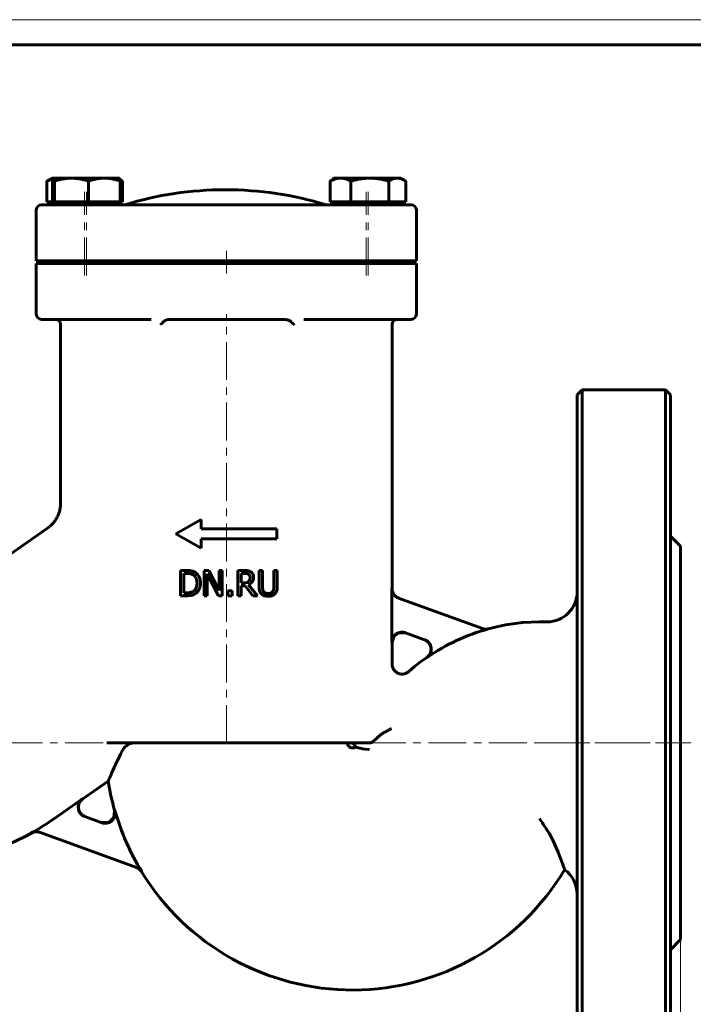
# Model space of a CAD drawing. Header units: millimetres. Extents: x 0 to 420, y 0 to 297.
# Tile 3 of 4: x 96 to 229, y 102 to 297. Entities that reach past the tile are written whole.
import ezdxf

# ---------------------------------------------------------------- set-up
doc = ezdxf.new("R2010")
doc.units = ezdxf.units.MM
for name, pattern in [('K5LT_AXLED', [12, 7.5, -1.5, 1.5, -1.5]), ('K5LT_BASIC', [0]), ('K5LT_THIN', [0])]:
    doc.linetypes.add(name, pattern=pattern)
doc.layers.add('Системный слой', color=7, linetype='Continuous')
doc.layers.add('Системный слой (1)', color=7, linetype='Continuous', true_color=0x6c6c6c)
doc.styles.add('KDIMTEXTSTYLE', font='GOST_AU.SHX', dxfattribs={"width": 0.96, "oblique": 15, "height": 5})
doc.styles.add('KTEXTSTYLE', font='GOST_AU.SHX', dxfattribs={"width": 0.56, "height": 5})
doc.dimstyles.new('KDIMSTYLE (1.00)', dxfattribs={"dimtxt": 5, "dimasz": 1, "dimexe": 2, "dimexo": 0, "dimgap": 1, "dimtad": 1, "dimtxsty": 'KDIMTEXTSTYLE', "dimsah": 1, "dimcen": 0, "dimdle": 1, "dimadec": 0, "dimazin": 0, "dimtfac": 0.667, "dimtmove": 0, "dimatfit": 3, "dimfxl": 1, "dimtvp": 1, "dimtolj": 1, "dimtzin": 0, "dimarcsym": 0})

# ---------------------------------------------------------------- blocks, each defined once
blk = doc.blocks.new('U17')
at = {"layer": 'Системный слой (1)', "color": 143, "linetype": 'K5LT_BASIC', "lineweight": 60, "true_color": 0x33acca}
for p, q in [((224.96, 222.58), (224.96, 153.58)), ((224.96, 153.58), (224.96, 84.58))]:
    blk.add_line(p, q, dxfattribs=at)
blk = doc.blocks.new('U19')
at = {"layer": 'Системный слой (1)', "color": 143, "linetype": 'K5LT_BASIC', "lineweight": 60, "true_color": 0x33acca}
for p, q in [((170.17, 174.72), (169.77, 173.53)), ((171.2, 175.44), (170.17, 174.72)), ((172.46, 175.4), (171.2, 175.44))]:
    blk.add_line(p, q, dxfattribs=at)
blk = doc.blocks.new('U20')
at = {"layer": 'Системный слой (1)', "color": 143, "linetype": 'K5LT_BASIC', "lineweight": 60, "true_color": 0x33acca}
for start, end in [(188.8833, 195.8449), (211.4139, 329.1397)]:
    blk.add_arc((161.91, 153.58), 49, start, end, dxfattribs=at)
blk = doc.blocks.new('U21')
at = {"layer": 'Системный слой (1)', "color": 143, "linetype": 'K5LT_BASIC', "lineweight": 60, "true_color": 0x33acca}
for p, q in [((192.23, 176.99), (188.81, 176.22)), ((195.64, 177.43), (192.23, 176.99)), ((198.99, 177.58), (195.64, 177.43)), ((176.64, 170.53), (175.42, 169.65)), ((174.24, 168.71), (173.09, 167.74)), ((175.42, 169.65), (174.24, 168.71))]:
    blk.add_line(p, q, dxfattribs=at)
blk = doc.blocks.new('U22')
at = {"layer": 'Системный слой (1)', "color": 143, "linetype": 'K5LT_BASIC', "lineweight": 60, "true_color": 0x33acca}
for p, q in [((206.46, 153.58), (206.46, 222.58)), ((206.46, 84.58), (206.46, 153.58))]:
    blk.add_line(p, q, dxfattribs=at)
blk = doc.blocks.new('U23')
at = {"layer": 'Системный слой (1)', "color": 143, "linetype": 'K5LT_BASIC', "lineweight": 60, "true_color": 0x33acca}
for p, q in [((113.6, 137.8), (114.64, 138.77)), ((114.64, 138.77), (114.77, 140.2)), ((112.16, 137.77), (113.6, 137.8))]:
    blk.add_line(p, q, dxfattribs=at)
blk = doc.blocks.new('U25')
at = {"layer": 'Системный слой (1)', "color": 143, "linetype": 'K5LT_BASIC', "lineweight": 60, "true_color": 0x33acca}
for p, q in [((161.52, 153.58), (161.96, 153.47)), ((161.96, 153.47), (162.32, 153.18)), ((162.32, 153.18), (162.5, 152.77))]:
    blk.add_line(p, q, dxfattribs=at)
blk = doc.blocks.new('U26')
at = {"layer": 'Системный слой (1)', "color": 143, "linetype": 'K5LT_BASIC', "lineweight": 60, "true_color": 0x33acca}
for p, q in [((169.77, 184.17), (169.77, 236.58)), ((169.77, 169.23), (169.77, 173.53))]:
    blk.add_line(p, q, dxfattribs=at)
blk = doc.blocks.new('U27')
at = {"layer": 'Системный слой (1)', "color": 143, "linetype": 'K5LT_BASIC', "lineweight": 60, "true_color": 0x33acca}
for q in [(164.31, 153.58), (165.35, 153.58)]:
    blk.add_line((164.31, 153.58), q, dxfattribs=at)
blk = doc.blocks.new('U28')
at = {"layer": 'Системный слой (1)', "color": 143, "linetype": 'K5LT_BASIC', "lineweight": 60, "true_color": 0x33acca}
for p, q in [((226.96, 153.58), (226.96, 192.58)), ((226.96, 114.58), (226.96, 153.58))]:
    blk.add_line(p, q, dxfattribs=at)
blk = doc.blocks.new('U30')
at = {"layer": 'Системный слой (1)', "color": 143, "linetype": 'K5LT_BASIC', "lineweight": 60, "true_color": 0x33acca}
for p, q in [((101.77, 265.21), (101.32, 265)), ((102.19, 265.37), (101.77, 265.21)), ((102.6, 265.49), (102.19, 265.37))]:
    blk.add_line(p, q, dxfattribs=at)
blk = doc.blocks.new('U31')
at = {"layer": 'Системный слой (1)', "color": 143, "linetype": 'K5LT_BASIC', "lineweight": 60, "true_color": 0x33acca}
for p, q in [((115.9, 265.23), (115.8, 265.28)), ((116, 265.18), (115.9, 265.23)), ((116.11, 265.12), (116, 265.18)), ((116.17, 265.08), (116.11, 265.12)), ((116.24, 265.04), (116.17, 265.08)), ((116.31, 265), (116.24, 265.04))]:
    blk.add_line(p, q, dxfattribs=at)
blk = doc.blocks.new('U32')
at = {"layer": 'Системный слой (1)', "color": 143, "linetype": 'K5LT_BASIC', "lineweight": 60, "true_color": 0x33acca}
for p, q in [((171.28, 265.53), (170.8, 265.58)), ((171.77, 265.38), (171.28, 265.53)), ((172.29, 265.12), (171.77, 265.38)), ((172.36, 265.08), (172.29, 265.12)), ((172.43, 265.04), (172.36, 265.08)), ((172.5, 265), (172.43, 265.04))]:
    blk.add_line(p, q, dxfattribs=at)
blk = doc.blocks.new('U33')
at = {"layer": 'Системный слой (1)', "color": 143, "linetype": 'K5LT_BASIC', "lineweight": 60, "true_color": 0x33acca}
for p, q in [((102.66, 265.57), (102.6, 265.49)), ((102.67, 265.58), (102.66, 265.57)), ((102.66, 265.57), (102.66, 265.57)), ((102.68, 265.58), (102.67, 265.58)), ((102.54, 265.3), (102.47, 265)), ((102.6, 265.49), (102.54, 265.3))]:
    blk.add_line(p, q, dxfattribs=at)
blk = doc.blocks.new('U34')
at = {"layer": 'Системный слой (1)', "color": 143, "linetype": 'K5LT_BASIC', "lineweight": 60, "true_color": 0x33acca}
for p, q in [((158.2, 265.56), (158.16, 265.58)), ((158.23, 265.51), (158.2, 265.56)), ((158.26, 265.44), (158.23, 265.51))]:
    blk.add_line(p, q, dxfattribs=at)
blk = doc.blocks.new('U35')
at = {"layer": 'Системный слой (1)', "color": 143, "linetype": 'K5LT_BASIC', "lineweight": 60, "true_color": 0x33acca}
for p, q in [((158.15, 265.57), (158.11, 265.53)), ((158.16, 265.58), (158.15, 265.57)), ((158.15, 265.57), (158.15, 265.57)), ((158.16, 265.58), (158.16, 265.58)), ((158.07, 265.44), (158.03, 265.3)), ((158.11, 265.53), (158.07, 265.44))]:
    blk.add_line(p, q, dxfattribs=at)
blk = doc.blocks.new('D4')
at = {"layer": 'Системный слой (1)'}
for points in [[(51.46, 66.16), (51.96, 66.82), (46.96, 66.16), (51.96, 65.5)], [(226.96, 66.16), (221.96, 66.82), (222.46, 66.16), (221.96, 65.5)]]:
    blk.add_hatch(color=7, dxfattribs=at).paths.add_polyline_path(points)
at = {"layer": 'Системный слой (1)', "color": 7, "linetype": 'K5LT_THIN', "lineweight": 18, "true_color": 0xffffff}
for p, q in [((46.96, 114.58), (46.96, 64.16)), ((226.96, 114.58), (226.96, 64.16)), ((46.96, 66.16), (51.96, 66.82)), ((51.96, 66.82), (51.46, 66.16)), ((222.46, 66.16), (221.96, 66.82)), ((221.96, 66.82), (226.96, 66.16)), ((51.96, 65.5), (46.96, 66.16)), ((46.96, 66.16), (226.96, 66.16)), ((51.46, 66.16), (51.96, 65.5)), ((226.96, 66.16), (221.96, 65.5)), ((221.96, 65.5), (222.46, 66.16))]:
    blk.add_line(p, q, dxfattribs=at)
blk.add_wipeout([(131.82, 67.16), (131.82, 74.54), (141.69, 74.54), (141.69, 67.16)]).dxf.layer = 'Системный слой (1)'
at = {"layer": 'Системный слой (1)', "color": 7, "insert": (131.82, 73.75), "char_height": 5, "attachment_point": 1, "style": 'KTEXTSTYLE'}
blk.add_mtext('\\H5.0;\\W1.000;\\Q15;\\Q15;\\W0.960;180', dxfattribs=at)
blk = doc.blocks.new('KDIMARROW_01')
at = {"layer": 'Системный слой'}
blk.add_hatch(color=0, dxfattribs=at).paths.add_polyline_path([(-5, -0.66), (0, 0), (-5, 0.66), (-4.5, 0)])
at = {"layer": 'Системный слой', "color": 0, "linetype": 'K5LT_THIN', "lineweight": 18}
for p, q in [((-4.5, 0), (-5, 0.66)), ((-5, 0.66), (0, 0)), ((0, 0), (-5, -0.66)), ((-5, -0.66), (-4.5, 0))]:
    blk.add_line(p, q, dxfattribs=at)
at = {"layer": 'Системный слой (1)', "color": 0, "linetype": 'K5LT_THIN', "lineweight": 18}
blk.add_line((321.52, 153.58), (320.52, 153.58), dxfattribs=at)
blk = doc.blocks.new('U36')
at = {"color": 7, "linetype": 'K5LT_THIN', "lineweight": 18, "true_color": 0xffffff}
blk.add_line((0, 297), (420, 297), dxfattribs=at)
at = {"color": 143, "linetype": 'K5LT_BASIC', "lineweight": 60, "true_color": 0x33acca}
blk.add_line((20, 292), (415, 292), dxfattribs=at)

msp = doc.modelspace()

# ---------------------------------------------------------------- linework, layer by layer
at = {"layer": 'Системный слой (1)', "color": 143, "linetype": 'K5LT_BASIC', "lineweight": 60, "true_color": 0x33acca}
for p, q in [((102.319, 265.576), (101.531, 265.121)), ((102.319, 265.576), (102.666, 265.576)), ((102.666, 265.576), (102.653, 265.569)), ((102.666, 265.576), (102.675, 265.576)), ((102.675, 265.576), (106.226, 265.576)), ((106.226, 265.576), (112.717, 265.576)), ((112.717, 265.576), (115.666, 265.576)), ((115.666, 265.576), (115.679, 265.569)), ((158.502, 265.576), (157.714, 265.121)), ((158.155, 265.576), (158.142, 265.569)), ((158.155, 265.576), (158.165, 265.576)), ((158.165, 265.576), (158.502, 265.576)), ((158.502, 265.576), (159.558, 265.576)), ((159.558, 265.576), (165.355, 265.576)), ((165.355, 265.576), (170.8, 265.576)), ((170.8, 265.576), (171.502, 265.576)), ((171.502, 265.576), (172.29, 265.121)), ((101.325, 260.876), (101.325, 264.996)), ((102.471, 260.876), (102.471, 264.996)), ((102.879, 260.876), (102.879, 264.996)), ((109.574, 260.876), (109.574, 264.996)), ((115.794, 265.302), (116.107, 265.121)), ((115.86, 260.876), (115.86, 264.996)), ((116.313, 260.876), (116.313, 264.996)), ((157.508, 260.876), (157.508, 264.996)), ((161.608, 260.876), (161.608, 264.996)), ((169.103, 260.876), (169.103, 264.996)), ((172.497, 260.876), (172.497, 264.996)), ((100.582, 260.276), (100.24, 260.276)), ((100.24, 260.276), (100.24, 260.276)), ((109.638, 260.276), (100.582, 260.276)), ((102.471, 260.876), (101.325, 260.876)), ((102.319, 260.876), (102.319, 260.276)), ((102.675, 260.876), (102.471, 260.876)), ((102.666, 260.876), (102.666, 260.276)), ((102.879, 260.876), (102.675, 260.876)), ((106.226, 260.876), (102.879, 260.876)), ((109.574, 260.876), (106.226, 260.876)), ((112.717, 260.876), (109.574, 260.876)), ((112.696, 260.276), (109.638, 260.276)), ((120.284, 260.276), (112.696, 260.276)), ((115.86, 260.876), (112.717, 260.876)), ((115.666, 260.876), (115.666, 260.276)), ((116.313, 260.876), (115.86, 260.876)), ((121.066, 260.276), (120.284, 260.276)), ((125.697, 260.276), (121.066, 260.276)), ((148.519, 260.276), (125.697, 260.276)), ((152.773, 260.276), (148.519, 260.276)), ((155.095, 260.276), (152.773, 260.276)), ((155.513, 260.276), (155.095, 260.276)), ((162.236, 260.276), (155.513, 260.276)), ((159.558, 260.876), (157.508, 260.876)), ((158.155, 260.876), (158.155, 260.276)), ((158.502, 260.876), (158.502, 260.276)), ((161.608, 260.876), (159.558, 260.876)), ((165.355, 260.876), (161.608, 260.876)), ((164.637, 260.276), (162.236, 260.276)), ((173.581, 260.276), (164.637, 260.276)), ((169.103, 260.876), (165.355, 260.876)), ((170.8, 260.876), (169.103, 260.876)), ((172.497, 260.876), (170.8, 260.876)), ((171.502, 260.876), (171.502, 260.276)), ((99.24, 249.176), (99.24, 259.276)), ((174.581, 249.176), (174.581, 259.276)), ((99.24, 249.176), (99.582, 249.176)), ((99.24, 249.176), (99.24, 249.176)), ((99.24, 248.676), (99.582, 248.676)), ((99.24, 238.576), (99.24, 248.676)), ((99.24, 248.676), (99.24, 248.676)), ((99.582, 249.176), (109.644, 249.176)), ((109.644, 248.676), (99.582, 248.676)), ((104.819, 249.176), (104.819, 249.043)), ((105.186, 248.676), (104.819, 249.043)), ((105.166, 249.043), (104.819, 249.043)), ((105.166, 249.176), (105.166, 249.043)), ((112.733, 249.043), (105.166, 249.043)), ((105.533, 248.676), (105.166, 249.043)), ((109.644, 249.176), (112.702, 249.176)), ((109.644, 248.676), (112.702, 248.676)), ((112.702, 249.176), (121.133, 249.176)), ((121.133, 248.676), (112.702, 248.676)), ((113.166, 249.043), (112.733, 249.043)), ((112.799, 248.676), (113.166, 249.043)), ((113.166, 249.176), (113.166, 249.043)), ((121.133, 249.176), (121.844, 249.176)), ((121.844, 248.676), (121.133, 248.676)), ((121.844, 249.176), (125.704, 249.176)), ((125.704, 248.676), (121.844, 248.676)), ((125.704, 249.176), (148.526, 249.176)), ((125.704, 248.676), (148.526, 248.676)), ((129.411, 248.676), (129.411, 249.176)), ((144.411, 248.676), (144.411, 249.176)), ((148.526, 249.176), (152.07, 249.176)), ((152.07, 248.676), (148.526, 248.676)), ((152.07, 249.176), (154.392, 249.176)), ((154.392, 248.676), (152.07, 248.676)), ((154.392, 249.176), (154.773, 249.176)), ((154.773, 248.676), (154.392, 248.676)), ((154.773, 249.176), (162.242, 249.176)), ((162.242, 248.676), (154.773, 248.676)), ((160.655, 249.176), (160.655, 249.043)), ((161.002, 249.043), (160.655, 249.043)), ((161.022, 248.676), (160.655, 249.043)), ((161.002, 249.176), (161.002, 249.043)), ((161.369, 248.676), (161.002, 249.043)), ((163.193, 249.043), (161.002, 249.043)), ((162.242, 249.176), (164.643, 249.176)), ((162.242, 248.676), (164.643, 248.676)), ((169.002, 249.043), (163.193, 249.043)), ((164.643, 249.176), (174.581, 249.176)), ((174.581, 248.676), (164.643, 248.676)), ((168.635, 248.676), (169.002, 249.043)), ((169.002, 249.176), (169.002, 249.043)), ((174.581, 238.576), (174.581, 248.676)), ((100.24, 237.576), (100.582, 237.576)), ((100.24, 237.576), (100.24, 237.576)), ((100.582, 237.576), (109.638, 237.576)), ((104.049, 201.113), (104.049, 236.576)), ((109.638, 237.576), (112.696, 237.576)), ((112.696, 237.576), (120.284, 237.576)), ((120.284, 237.576), (121.066, 237.576)), ((121.066, 237.576), (121.978, 237.576)), ((147.828, 237.576), (126.366, 237.576)), ((152.241, 237.576), (152.773, 237.576)), ((152.773, 237.576), (155.095, 237.576)), ((155.095, 237.576), (155.513, 237.576)), ((155.513, 237.576), (162.236, 237.576)), ((162.236, 237.576), (164.637, 237.576)), ((164.637, 237.576), (173.581, 237.576)), ((206.462, 222.576), (207.462, 223.576)), ((223.962, 223.576), (207.462, 223.576)), ((207.462, 223.576), (207.462, 153.576)), ((224.962, 222.576), (223.962, 223.576)), ((223.962, 153.576), (223.962, 223.576)), ((104.049, 201.113), (104.049, 201.113)), ((126.911, 195.038), (131.911, 197.873)), ((131.911, 196.038), (131.911, 197.873)), ((75.153, 177.757), (101.49, 196.198)), ((101.49, 196.198), (101.49, 196.198)), ((131.911, 196.038), (146.911, 196.038)), ((146.911, 194.038), (146.911, 196.038)), ((126.911, 195.038), (131.911, 192.204)), ((131.911, 192.204), (131.911, 194.038)), ((131.911, 194.038), (146.911, 194.038)), ((226.962, 192.576), (224.962, 194.576)), ((128.988, 187.771), (127.85, 187.771)), ((127.85, 187.771), (127.85, 182.771)), ((133.458, 187.771), (132.514, 187.771)), ((132.514, 187.771), (132.514, 182.771)), ((135.471, 183.813), (133.458, 187.771)), ((135.471, 187.771), (135.471, 183.813)), ((136.091, 187.771), (135.471, 187.771)), ((136.091, 182.771), (136.091, 187.771)), ((140.476, 187.771), (139.187, 187.771)), ((139.187, 187.771), (139.187, 182.771)), ((144.057, 187.771), (143.393, 187.771)), ((143.393, 187.771), (143.393, 184.651)), ((144.057, 184.651), (144.057, 187.771)), ((147.011, 187.771), (146.347, 187.771)), ((146.347, 187.771), (146.347, 184.635)), ((147.011, 184.651), (147.011, 187.771)), ((128.514, 183.347), (128.514, 187.196)), ((128.514, 187.196), (129.021, 187.196)), ((133.134, 187.083), (135.346, 182.771)), ((133.134, 182.771), (133.134, 187.083)), ((139.852, 185.316), (139.852, 187.196)), ((139.852, 187.196), (140.512, 187.196)), ((138.036, 183.728), (137.234, 183.728)), ((137.234, 183.728), (137.234, 182.771)), ((138.036, 182.771), (138.036, 183.728)), ((140.435, 185.316), (139.852, 185.316)), ((139.852, 184.761), (140.613, 184.761)), ((139.852, 182.771), (139.852, 184.761)), ((140.613, 184.761), (142.194, 182.771)), ((143.057, 182.771), (141.278, 184.947)), ((169.738, 173.538), (169.738, 184.18)), ((127.85, 182.771), (129.001, 182.771)), ((129.021, 183.347), (128.514, 183.347)), ((132.514, 182.771), (133.134, 182.771)), ((135.346, 182.771), (136.091, 182.771)), ((137.234, 182.771), (138.036, 182.771)), ((139.187, 182.771), (139.852, 182.771)), ((142.194, 182.771), (143.057, 182.771)), ((187.676, 176.25), (171.056, 182.299)), ((198.992, 177.576), (200.462, 177.576)), ((172.424, 175.416), (176.224, 174.033)), ((169.77, 169.23), (169.77, 169.23)), ((113.22, 153.576), (164.314, 153.576)), ((165.346, 153.576), (164.314, 153.576)), ((207.462, 153.576), (207.462, 83.576)), ((223.962, 83.576), (223.962, 153.576)), ((108.449, 142.474), (113.498, 146.009)), ((102.658, 138.476), (108.393, 142.492)), ((112.214, 137.754), (108.862, 138.974)), ((99.901, 135.851), (119.135, 128.85)), ((226.962, 114.576), (224.962, 112.576))]:
    msp.add_line(p, q, dxfattribs=at)
at = {"layer": 'Системный слой (1)', "color": 30, "linetype": 'K5LT_AXLED', "lineweight": 18, "true_color": 0xff8000}
for p, q in [((108.819, 246.276), (108.819, 262.876)), ((109.166, 246.276), (109.166, 262.876)), ((164.655, 246.276), (164.655, 262.876)), ((165.002, 246.276), (165.002, 262.876)), ((136.911, 246.676), (136.911, 251.176)), ((136.911, 153.576), (136.911, 238.576)), ((44.962, 153.576), (223.962, 153.576)), ((198.462, 153.576), (228.962, 153.576))]:
    msp.add_line(p, q, dxfattribs=at)
at = {"layer": 'Системный слой (1)', "color": 143, "linetype": 'K5LT_BASIC', "lineweight": 60, "true_color": 0x33acca}
for centre, radius, start, end in [((136.724, 195.11), 68.167, 72.93847, 107.06153), ((100.24, 259.276), 1, 90, 180), ((173.581, 259.276), 1, 0, 90), ((100.24, 238.576), 1, 180, 270), ((173.581, 238.576), 1, 270, 0), ((103.049, 236.576), 1, 0, 90), ((170.772, 236.576), 1, 90, 180), ((200.462, 183.576), 6, 270, 0), ((198.992, 138.576), 38.953, 105.02938, 124.92469), ((161.911, 153.576), 1, 180, 306.29453), ((161.911, 153.576), 48.953, 195.88617, 211.48553), ((74.58, 178.576), 48.953, 298.90609, 305), ((74.58, 178.576), 49, 270, 298.95583), ((200.462, 123.576), 6, 0, 54.18685)]:
    msp.add_arc(centre, radius, start, end, dxfattribs=at)
for points, weights in [([(102.879, 264.996), (102.77, 265.576), (102.675, 265.576)], [1, 1.0379548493, 1]), ([(106.226, 265.576), (104.673, 265.576), (102.879, 264.996)], [1, 1.0379548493, 1]), ([(109.574, 264.996), (107.78, 265.576), (106.226, 265.576)], [1, 1.0379548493, 1]), ([(112.717, 265.576), (111.258, 265.576), (109.574, 264.996)], [1, 1.0379548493, 1]), ([(115.86, 264.996), (114.176, 265.576), (112.717, 265.576)], [1, 1.0379548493, 1]), ([(115.675, 265.571), (115.761, 265.521), (115.86, 264.996)], [1.00672304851, 1.03422722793, 1]), ([(159.558, 265.576), (158.606, 265.576), (157.508, 264.996)], [1, 1.0379548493, 1]), ([(161.608, 264.996), (160.509, 265.576), (159.558, 265.576)], [1, 1.0379548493, 1]), ([(165.355, 265.576), (163.616, 265.576), (161.608, 264.996)], [1, 1.0379548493, 1]), ([(169.103, 264.996), (167.094, 265.576), (165.355, 265.576)], [1, 1.0379548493, 1]), ([(170.8, 265.576), (170.012, 265.576), (169.103, 264.996)], [1, 1.0379548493, 1]), ([(101.325, 264.996), (101.429, 265.063), (101.531, 265.121)], [1, 1.00423471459, 1.00752447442]), ([(157.508, 264.996), (157.613, 265.063), (157.714, 265.121)], [1, 1.00423471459, 1.00752447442])]:
    msp.add_rational_spline(points, weights, degree=2, dxfattribs=at)
for points, knots in [([(124.431, 237.094), (124.416, 237.08), (124.402, 237.065), (124.329, 236.988), (124.268, 236.926), (124.106, 236.766), (124, 236.667), (123.882, 236.578), (123.881, 236.577), (123.88, 236.576)], [0, 0, 0, 0, 0.006220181, 0.006220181, 0.032201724, 0.032201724, 0.074623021, 0.074623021, 0.074957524, 0.074957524, 0.074957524, 0.074957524]), ([(125.704, 237.55), (125.509, 237.533), (125.314, 237.507), (124.98, 237.422), (124.836, 237.371), (124.594, 237.239), (124.503, 237.17), (124.431, 237.094)], [-0.62600849, -0.62600849, -0.62600849, -0.62600849, -0.53462845, -0.53462845, -0.46229038, -0.46229038, -0.40157872, -0.40157872, -0.40157872, -0.40157872]), ([(149.781, 237.092), (149.686, 237.191), (149.559, 237.279), (149.173, 237.45), (148.899, 237.51), (148.56, 237.543), (148.543, 237.545), (148.526, 237.547)], [0.05836309, 0.05836309, 0.05836309, 0.05836309, 0.10069803, 0.10069803, 0.15975753, 0.15975753, 0.16286384, 0.16286384, 0.16286384, 0.16286384]), ([(150.327, 236.576), (150.326, 236.577), (150.325, 236.578), (150.31, 236.589), (150.296, 236.601), (150.267, 236.624), (150.252, 236.636), (150.222, 236.662), (150.206, 236.675), (150.173, 236.704), (150.156, 236.719), (150.123, 236.749), (150.107, 236.763), (150.079, 236.79), (150.066, 236.802), (150.03, 236.836), (150.007, 236.859), (149.961, 236.905), (149.937, 236.928), (149.889, 236.977), (149.864, 237.003), (149.821, 237.047), (149.802, 237.067), (149.781, 237.092)], [-0.000366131, -0.000366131, -0.000366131, -0.000366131, 0, 0, 0.005800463, 0.005800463, 0.011898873, 0.011898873, 0.018500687, 0.018500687, 0.025664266, 0.025664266, 0.032251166, 0.032251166, 0.03769152, 0.03769152, 0.047463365, 0.047463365, 0.05764815, 0.05764815, 0.068392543, 0.068392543, 0.076778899, 0.076778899, 0.076778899, 0.076778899]), ([(101.49, 196.198), (101.491, 196.198), (101.492, 196.199), (101.493, 196.2), (101.495, 196.201), (101.498, 196.203), (101.5, 196.205), (101.505, 196.209), (101.509, 196.211), (101.52, 196.219), (101.528, 196.224), (101.549, 196.24), (101.564, 196.25), (101.606, 196.281), (101.633, 196.301), (101.714, 196.363), (101.767, 196.404), (101.921, 196.528), (102.02, 196.614), (102.302, 196.875), (102.478, 197.06), (102.812, 197.458), (102.97, 197.673), (103.255, 198.12), (103.382, 198.352), (103.599, 198.821), (103.691, 199.056), (103.846, 199.544), (103.908, 199.796), (104, 200.309), (104.03, 200.569), (104.047, 200.924), (104.049, 201.019), (104.049, 201.113)], [0.0011005, 0.0011005, 0.0011005, 0.0011005, 0.0096561, 0.0096561, 0.0241404, 0.0241404, 0.0506948, 0.0506948, 0.1013895, 0.1013895, 0.200365, 0.200365, 0.3934879, 0.3934879, 0.7700776, 0.7700776, 1.503945, 1.503945, 2.9330557, 2.9330557, 5.7140292, 5.7140292, 8.6206615, 8.6206615, 11.5116692, 11.5116692, 14.2711683, 14.2711683, 17.1075268, 17.1075268, 19.9666619, 19.9666619, 20.9981897, 20.9981897, 20.9981897, 20.9981897]), ([(130.779, 187.374), (130.616, 187.481), (130.435, 187.561), (130.23, 187.627), (130.21, 187.633), (130.161, 187.648), (130.129, 187.657), (130.058, 187.676), (130.016, 187.685), (129.916, 187.706), (129.856, 187.716), (129.702, 187.737), (129.604, 187.748), (129.435, 187.759), (129.375, 187.763), (129.215, 187.769), (129.118, 187.771), (129.011, 187.771), (129, 187.771), (128.988, 187.771)], [-0.35940065, -0.35940065, -0.35940065, -0.35940065, -0.19489366, -0.19489366, -0.17691639, -0.17691639, -0.15132076, -0.15132076, -0.12388458, -0.12388458, -0.09240553, -0.09240553, -0.05277374, -0.05277374, -0.03301743, -0.03301743, -0.00342363, -0.00342363, 0, 0, 0, 0]), ([(141.748, 187.508), (141.636, 187.58), (141.517, 187.638), (141.377, 187.683), (141.362, 187.687), (141.328, 187.696), (141.31, 187.701), (141.27, 187.711), (141.248, 187.715), (141.215, 187.721), (141.205, 187.723), (141.171, 187.729), (141.145, 187.733), (141.087, 187.74), (141.056, 187.744), (141.014, 187.748), (141.006, 187.749), (140.905, 187.758), (140.809, 187.764), (140.702, 187.768), (140.691, 187.768), (140.611, 187.771), (140.543, 187.771), (140.476, 187.771)], [-0.23148395, -0.23148395, -0.23148395, -0.23148395, -0.11650325, -0.11650325, -0.10455732, -0.10455732, -0.09276207, -0.09276207, -0.08117254, -0.08117254, -0.07654936, -0.07654936, -0.06560009, -0.06560009, -0.05480708, -0.05480708, -0.05240331, -0.05240331, -0.02393951, -0.02393951, -0.02042106, -0.02042106, 0, 0, 0, 0]), ([(142.315, 186.414), (142.315, 186.53), (142.305, 186.647), (142.258, 186.861), (142.225, 186.958), (142.172, 187.056), (142.168, 187.064), (142.153, 187.089), (142.142, 187.108), (142.113, 187.154), (142.094, 187.181), (142.046, 187.244), (142.016, 187.28), (141.951, 187.347), (141.918, 187.379), (141.878, 187.413), (141.874, 187.416), (141.831, 187.451), (141.79, 187.481), (141.748, 187.508)], [-0.24528092, -0.24528092, -0.24528092, -0.24528092, -0.15924271, -0.15924271, -0.08288138, -0.08288138, -0.07672504, -0.07672504, -0.064249, -0.064249, -0.04914159, -0.04914159, -0.03151102, -0.03151102, -0.01673262, -0.01673262, -0.01529126, -0.01529126, 0, 0, 0, 0]), ([(129.021, 187.196), (129.095, 187.196), (129.163, 187.195), (129.302, 187.189), (129.371, 187.184), (129.498, 187.172), (129.555, 187.165), (129.64, 187.152), (129.671, 187.146), (129.725, 187.136), (129.748, 187.131), (129.769, 187.126), (129.771, 187.125), (129.774, 187.125), (129.974, 187.078), (130.164, 187.001), (130.342, 186.896)], [-0.10114964, -0.10114964, -0.10114964, -0.10114964, -0.09417029, -0.09417029, -0.08560831, -0.08560831, -0.0764523, -0.0764523, -0.06983967, -0.06983967, -0.06370354, -0.06370354, -0.06322705, -0.06322705, -0.06284785, 0, 0, 0, 0]), ([(130.342, 186.896), (130.478, 186.813), (130.599, 186.71), (130.806, 186.461), (130.887, 186.32), (131.06, 185.888), (131.1, 185.578), (131.1, 185.275)], [-0.18835955, -0.18835955, -0.18835955, -0.18835955, -0.13985523, -0.13985523, -0.09076242, -0.09076242, 0, 0, 0, 0]), ([(131.792, 185.267), (131.792, 185.499), (131.772, 185.733), (131.663, 186.239), (131.575, 186.432), (131.386, 186.8), (131.216, 187.021), (130.931, 187.267), (130.857, 187.323), (130.779, 187.374)], [-0.18419644, -0.18419644, -0.18419644, -0.18419644, -0.15270509, -0.15270509, -0.11382015, -0.11382015, -0.02823781, -0.02823781, 0, 0, 0, 0]), ([(141.339, 185.575), (141.286, 185.523), (141.228, 185.479), (141.069, 185.394), (140.986, 185.374), (140.784, 185.33), (140.607, 185.316), (140.435, 185.316)], [-0.069825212, -0.069825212, -0.069825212, -0.069825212, -0.062458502, -0.062458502, -0.051856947, -0.051856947, 0, 0, 0, 0]), ([(140.512, 187.196), (140.574, 187.196), (140.63, 187.195), (140.75, 187.189), (140.809, 187.183), (140.886, 187.173), (140.912, 187.169), (140.95, 187.163), (140.964, 187.16), (140.985, 187.156), (140.994, 187.154), (141.11, 187.127), (141.213, 187.087), (141.306, 187.026)], [-0.058277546, -0.058277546, -0.058277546, -0.058277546, -0.052447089, -0.052447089, -0.044240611, -0.044240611, -0.039332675, -0.039332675, -0.036034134, -0.036034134, -0.033575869, -0.033575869, 0, 0, 0, 0]), ([(141.278, 184.947), (141.468, 185.018), (141.644, 185.115), (141.898, 185.33), (142.023, 185.456), (142.217, 185.791), (142.273, 185.969), (142.31, 186.242), (142.315, 186.328), (142.315, 186.414)], [-0.23561338, -0.23561338, -0.23561338, -0.23561338, -0.14215836, -0.14215836, -0.08258131, -0.08258131, -0.02579427, -0.02579427, 0, 0, 0, 0]), ([(141.306, 187.026), (141.363, 186.988), (141.414, 186.943), (141.475, 186.868), (141.49, 186.846), (141.517, 186.803), (141.529, 186.783), (141.541, 186.758), (141.543, 186.753), (141.55, 186.738), (141.554, 186.729), (141.604, 186.606), (141.622, 186.484), (141.622, 186.361)], [-0.068678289, -0.068678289, -0.068678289, -0.068678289, -0.053661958, -0.053661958, -0.047448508, -0.047448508, -0.041297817, -0.041297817, -0.039846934, -0.039846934, -0.036768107, -0.036768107, 0, 0, 0, 0]), ([(141.622, 186.361), (141.622, 186.268), (141.615, 186.173), (141.587, 186.016), (141.571, 185.959), (141.545, 185.885), (141.537, 185.864), (141.483, 185.741), (141.42, 185.652), (141.339, 185.575)], [-0.076983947, -0.076983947, -0.076983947, -0.076983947, -0.055373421, -0.055373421, -0.040248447, -0.040248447, -0.033614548, -0.033614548, 0, 0, 0, 0]), ([(130.403, 183.679), (130.147, 183.5), (129.909, 183.442), (129.546, 183.364), (129.276, 183.347), (129.021, 183.347)], [-0.11395826, -0.11395826, -0.11395826, -0.11395826, -0.07867127, -0.07867127, 0, 0, 0, 0]), ([(131.1, 185.275), (131.1, 185.051), (131.08, 184.818), (130.991, 184.457), (130.928, 184.27), (130.699, 183.922), (130.563, 183.787), (130.403, 183.679)], [-0.22788686, -0.22788686, -0.22788686, -0.22788686, -0.12587354, -0.12587354, -0.05890324, -0.05890324, 0, 0, 0, 0]), ([(130.771, 183.173), (130.917, 183.269), (131.049, 183.383), (131.288, 183.65), (131.391, 183.8), (131.601, 184.189), (131.731, 184.507), (131.787, 185.049), (131.792, 185.158), (131.792, 185.267)], [-0.34498138, -0.34498138, -0.34498138, -0.34498138, -0.25590583, -0.25590583, -0.16341351, -0.16341351, -0.03283301, -0.03283301, 0, 0, 0, 0]), ([(143.393, 184.651), (143.393, 184.175), (143.455, 183.902), (143.555, 183.567), (143.638, 183.405), (143.789, 183.213), (143.829, 183.169), (143.871, 183.128)], [-0.12305536, -0.12305536, -0.12305536, -0.12305536, -0.07378742, -0.07378742, -0.01795479, -0.01795479, 0, 0, 0, 0]), ([(144.272, 183.643), (144.198, 183.756), (144.145, 183.879), (144.082, 184.145), (144.066, 184.311), (144.058, 184.543), (144.057, 184.597), (144.057, 184.651)], [-0.12289969, -0.12289969, -0.12289969, -0.12289969, -0.06958767, -0.06958767, -0.01618932, -0.01618932, 0, 0, 0, 0]), ([(145.2, 183.233), (145.089, 183.233), (144.976, 183.242), (144.828, 183.272), (144.789, 183.282), (144.712, 183.306), (144.674, 183.32), (144.623, 183.343), (144.609, 183.35), (144.499, 183.405), (144.414, 183.469), (144.317, 183.579), (144.293, 183.61), (144.272, 183.643)], [-0.10898961, -0.10898961, -0.10898961, -0.10898961, -0.07442326, -0.07442326, -0.06191569, -0.06191569, -0.04940811, -0.04940811, -0.04463867, -0.04463867, -0.01173832, -0.01173832, 0, 0, 0, 0]), ([(146.132, 183.643), (146.093, 183.583), (146.046, 183.53), (145.938, 183.435), (145.877, 183.395), (145.736, 183.325), (145.586, 183.259), (145.297, 183.235), (145.249, 183.233), (145.2, 183.233)], [-0.21526309, -0.21526309, -0.21526309, -0.21526309, -0.15363059, -0.15363059, -0.08969257, -0.08969257, -0.01508767, -0.01508767, 0, 0, 0, 0]), ([(146.347, 184.635), (146.347, 184.469), (146.338, 184.288), (146.296, 184.022), (146.266, 183.885), (146.17, 183.704), (146.152, 183.673), (146.132, 183.643)], [-0.14608203, -0.14608203, -0.14608203, -0.14608203, -0.06217807, -0.06217807, -0.01096623, -0.01096623, 0, 0, 0, 0]), ([(146.533, 183.128), (146.611, 183.202), (146.679, 183.285), (146.796, 183.468), (146.843, 183.566), (146.939, 183.844), (146.989, 184.09), (147.009, 184.492), (147.011, 184.572), (147.011, 184.651)], [-0.23605532, -0.23605532, -0.23605532, -0.23605532, -0.17855275, -0.17855275, -0.12079034, -0.12079034, -0.0238556, -0.0238556, 0, 0, 0, 0]), ([(169.738, 184.18), (169.738, 184.106), (169.742, 184.033), (169.759, 183.886), (169.771, 183.812), (169.805, 183.667), (169.825, 183.595), (169.862, 183.49), (169.875, 183.456), (169.917, 183.352), (169.95, 183.284), (170.021, 183.153), (170.06, 183.09), (170.135, 182.983), (170.17, 182.937), (170.241, 182.853), (170.277, 182.813), (170.367, 182.722), (170.422, 182.672), (170.537, 182.579), (170.597, 182.536), (170.722, 182.456), (170.787, 182.419), (170.919, 182.353), (170.987, 182.324), (171.056, 182.299)], [0, 0, 0, 0, 0.022105, 0.022105, 0.0445672, 0.0445672, 0.0671106, 0.0671106, 0.07808447, 0.07808447, 0.10064109, 0.10064109, 0.12306228, 0.12306228, 0.14020036, 0.14020036, 0.15626201, 0.15626201, 0.17870314, 0.17870314, 0.2007137, 0.2007137, 0.2231318, 0.2231318, 0.24516792, 0.24516792, 0.24516792, 0.24516792]), ([(169.772, 184.167), (169.772, 183.701), (170.069, 182.89), (170.76, 182.407), (171.088, 182.287)], [0, 0, 0, 0, 0.5714271, 1, 1, 1, 1]), ([(129.001, 182.771), (129.29, 182.771), (129.614, 182.785), (130.064, 182.862), (130.298, 182.915), (130.648, 183.099), (130.711, 183.134), (130.771, 183.173)], [-0.2935541, -0.2935541, -0.2935541, -0.2935541, -0.12043834, -0.12043834, -0.02179194, -0.02179194, 0, 0, 0, 0]), ([(143.871, 183.128), (144.01, 182.989), (144.172, 182.885), (144.499, 182.751), (144.704, 182.692), (145.063, 182.668), (145.132, 182.666), (145.2, 182.666)], [-0.22194553, -0.22194553, -0.22194553, -0.22194553, -0.11112413, -0.11112413, -0.02121182, -0.02121182, 0, 0, 0, 0]), ([(145.2, 182.666), (145.426, 182.666), (145.664, 182.686), (146.121, 182.817), (146.291, 182.924), (146.456, 183.056), (146.495, 183.091), (146.533, 183.128)], [-0.10912368, -0.10912368, -0.10912368, -0.10912368, -0.06510396, -0.06510396, -0.0161812, -0.0161812, 0, 0, 0, 0]), ([(187.676, 176.25), (187.746, 176.224), (187.817, 176.203), (187.962, 176.168), (188.036, 176.154), (188.167, 176.138), (188.223, 176.133), (188.355, 176.127), (188.43, 176.128), (188.579, 176.138), (188.652, 176.147), (188.781, 176.17), (188.836, 176.182), (188.89, 176.197)], [0, 0, 0, 0, 0.02228192, 0.02228192, 0.04487664, 0.04487664, 0.06183779, 0.06183779, 0.08441127, 0.08441127, 0.10672133, 0.10672133, 0.12365949, 0.12365949, 0.12365949, 0.12365949]), ([(172.424, 175.416), (172.355, 175.441), (172.285, 175.462), (172.141, 175.497), (172.068, 175.51), (171.92, 175.528), (171.845, 175.533), (171.732, 175.534), (171.695, 175.534), (171.582, 175.529), (171.507, 175.522), (171.359, 175.499), (171.286, 175.484), (171.142, 175.445), (171.072, 175.422), (170.97, 175.383), (170.937, 175.368), (170.878, 175.342), (170.852, 175.329), (170.76, 175.283), (170.697, 175.245), (170.57, 175.161), (170.507, 175.114), (170.39, 175.015), (170.336, 174.964), (170.282, 174.907), (170.279, 174.904), (170.225, 174.846), (170.177, 174.788), (170.096, 174.68), (170.063, 174.631), (169.993, 174.516), (169.957, 174.45), (169.905, 174.337), (169.885, 174.291), (169.841, 174.175), (169.819, 174.103), (169.782, 173.959), (169.767, 173.886), (169.747, 173.739), (169.741, 173.666), (169.738, 173.574), (169.738, 173.556), (169.738, 173.538)], [0, 0, 0, 0, 0.02202219, 0.02202219, 0.04445579, 0.04445579, 0.0670885, 0.0670885, 0.07828891, 0.07828891, 0.10089751, 0.10089751, 0.12350896, 0.12350896, 0.14564108, 0.14564108, 0.15654302, 0.15654302, 0.16517196, 0.16517196, 0.18740052, 0.18740052, 0.21105482, 0.21105482, 0.23345005, 0.23345005, 0.23470913, 0.23470913, 0.25722351, 0.25722351, 0.27525627, 0.27525627, 0.29776832, 0.29776832, 0.31278621, 0.31278621, 0.3352515, 0.3352515, 0.35774895, 0.35774895, 0.37987456, 0.37987456, 0.38526412, 0.38526412, 0.38526412, 0.38526412]), ([(176.636, 170.533), (176.706, 170.582), (176.773, 170.636), (176.901, 170.752), (176.961, 170.816), (177.075, 170.95), (177.127, 171.022), (177.223, 171.172), (177.265, 171.249), (177.339, 171.409), (177.371, 171.49), (177.422, 171.656), (177.443, 171.74), (177.473, 171.912), (177.482, 172.001), (177.49, 172.18), (177.487, 172.27), (177.471, 172.447), (177.457, 172.534), (177.419, 172.703), (177.394, 172.784), (177.335, 172.941), (177.302, 173.016), (177.221, 173.169), (177.174, 173.247), (177.068, 173.396), (177.009, 173.468), (176.882, 173.604), (176.813, 173.668), (176.67, 173.785), (176.594, 173.839), (176.44, 173.933), (176.36, 173.974), (176.244, 174.024), (176.21, 174.038), (176.174, 174.051)], [0, 0, 0, 0, 0.0588057, 0.0588057, 0.119116, 0.119116, 0.1802602, 0.1802602, 0.241359, 0.241359, 0.3013435, 0.3013435, 0.3606097, 0.3606097, 0.4217644, 0.4217644, 0.4833047, 0.4833047, 0.5438959, 0.5438959, 0.6024451, 0.6024451, 0.6592675, 0.6592675, 0.7215308, 0.7215308, 0.7853378, 0.7853378, 0.8495555, 0.8495555, 0.9129029, 0.9129029, 0.9743174, 0.9743174, 1, 1, 1, 1]), ([(176.691, 170.514), (176.752, 170.557), (176.81, 170.602), (176.921, 170.7), (176.974, 170.753), (177.074, 170.863), (177.121, 170.921), (177.186, 171.01), (177.206, 171.04), (177.268, 171.136), (177.306, 171.204), (177.375, 171.344), (177.405, 171.416), (177.455, 171.56), (177.476, 171.632), (177.498, 171.732), (177.504, 171.76), (177.523, 171.861), (177.532, 171.935), (177.542, 172.085), (177.544, 172.16), (177.538, 172.308), (177.531, 172.381), (177.514, 172.49), (177.508, 172.525), (177.489, 172.613), (177.476, 172.666), (177.44, 172.788), (177.415, 172.857), (177.356, 172.993), (177.323, 173.06), (177.258, 173.175), (177.228, 173.223), (177.153, 173.332), (177.107, 173.392), (177.01, 173.506), (176.958, 173.56), (176.86, 173.652), (176.815, 173.691), (176.709, 173.774), (176.648, 173.817), (176.522, 173.896), (176.458, 173.931), (176.337, 173.989), (176.281, 174.012), (176.224, 174.033)], [0, 0, 0, 0, 0.02222801, 0.02222801, 0.04472651, 0.04472651, 0.06718955, 0.06718955, 0.0781066, 0.0781066, 0.10161432, 0.10161432, 0.12512205, 0.12512205, 0.14765021, 0.14765021, 0.15603468, 0.15603468, 0.17847304, 0.17847304, 0.20102456, 0.20102456, 0.22318046, 0.22318046, 0.23397757, 0.23397757, 0.2501935, 0.2501935, 0.27238706, 0.27238706, 0.29504468, 0.29504468, 0.31211824, 0.31211824, 0.33469567, 0.33469567, 0.35730711, 0.35730711, 0.37506279, 0.37506279, 0.39769067, 0.39769067, 0.41978201, 0.41978201, 0.4380287, 0.4380287, 0.4380287, 0.4380287]), ([(173.096, 167.735), (173.095, 167.734), (173.094, 167.733), (173.091, 167.73), (173.089, 167.729), (173.085, 167.725), (173.082, 167.722), (173.073, 167.715), (173.067, 167.71), (173.05, 167.695), (173.039, 167.686), (173.005, 167.659), (172.983, 167.641), (172.914, 167.591), (172.868, 167.56), (172.745, 167.485), (172.667, 167.444), (172.504, 167.371), (172.42, 167.34), (172.249, 167.29), (172.162, 167.27), (171.988, 167.244), (171.901, 167.236), (171.729, 167.233), (171.643, 167.237), (171.47, 167.256), (171.382, 167.272), (171.208, 167.314), (171.122, 167.342), (170.954, 167.407), (170.873, 167.445), (170.72, 167.53), (170.649, 167.576), (170.512, 167.677), (170.446, 167.733), (170.321, 167.853), (170.262, 167.918), (170.152, 168.055), (170.101, 168.127), (170.011, 168.276), (169.972, 168.353), (169.902, 168.511), (169.873, 168.592), (169.824, 168.76), (169.805, 168.845), (169.776, 169.03), (169.768, 169.13), (169.768, 169.23)], [0, 0, 0, 0, 0.0178449, 0.0178449, 0.0446123, 0.0446123, 0.0936857, 0.0936857, 0.1873715, 0.1873715, 0.3702817, 0.3702817, 0.7271797, 0.7271797, 1.4231308, 1.4231308, 2.5210669, 2.5210669, 3.634039, 3.634039, 4.7411799, 4.7411799, 5.8164489, 5.8164489, 6.8821813, 6.8821813, 7.9873508, 7.9873508, 9.1078826, 9.1078826, 10.2229286, 10.2229286, 11.2771909, 11.2771909, 12.3429365, 12.3429365, 13.4319101, 13.4319101, 14.524601, 14.524601, 15.5949049, 15.5949049, 16.669692, 16.669692, 17.7587227, 17.7587227, 18.998885, 18.998885, 18.998885, 18.998885]), ([(169.599, 156.414), (169.597, 156.413), (169.595, 156.412), (169.425, 156.3), (169.013, 156.065), (168.233, 155.691), (167.66, 155.313), (167.19, 154.939), (166.799, 154.579), (166.448, 154.245), (166.13, 153.96), (165.833, 153.74), (165.569, 153.606), (165.414, 153.576), (165.346, 153.576)], [-0.0007226, -0.0007226, -0.0007226, -0.0007226, 0, 0, 0.06369782, 0.12739563, 0.19109345, 0.25479127, 0.31848908, 0.3821869, 0.44588472, 0.50958253, 0.57328035, 0.63697817, 0.63697817, 0.63697817, 0.63697817]), ([(118.626, 153.576), (118.134, 153.576), (117.676, 153.433), (117.049, 153.005), (116.846, 152.816), (116.479, 152.369), (116.317, 152.114), (116.176, 151.829)], [0, 0, 0, 0, 0.22793365, 0.22793365, 0.35243491, 0.35243491, 0.47599769, 0.47599769, 0.47599769, 0.47599769]), ([(165.211, 152.241), (165.203, 152.242), (165.196, 152.243), (164.202, 152.365), (163.469, 152.504), (162.761, 152.684), (162.592, 152.74), (162.512, 152.767), (162.503, 152.77), (162.503, 152.77)], [-0.0048275, -0.0048275, -0.0048275, -0.0048275, 0, 0, 0.6480339, 0.6480339, 1.0154858, 1.0154858, 1.1232381, 1.1232381, 1.1232381, 1.1232381]), ([(113.498, 146.009), (113.498, 146.009), (113.499, 146.01), (113.506, 146.027), (113.532, 146.088), (113.648, 146.36), (113.764, 146.629), (114.107, 147.416), (114.35, 147.964), (115.039, 149.476), (115.544, 150.557), (116.176, 151.829)], [1.6624809, 1.6624809, 1.6624809, 1.6624809, 1.6920647, 1.6920647, 1.8916956, 1.8916956, 2.1968787, 2.1968787, 2.5578165, 2.5578165, 3.0520357, 3.0520357, 3.0520357, 3.0520357]), ([(108.393, 142.492), (108.332, 142.449), (108.274, 142.403), (108.163, 142.305), (108.11, 142.253), (108.01, 142.142), (107.963, 142.084), (107.898, 141.995), (107.878, 141.965), (107.816, 141.869), (107.778, 141.801), (107.71, 141.661), (107.68, 141.589), (107.63, 141.445), (107.609, 141.373), (107.587, 141.273), (107.581, 141.245), (107.563, 141.143), (107.553, 141.069), (107.543, 140.92), (107.542, 140.845), (107.548, 140.696), (107.555, 140.623), (107.572, 140.515), (107.578, 140.479), (107.597, 140.392), (107.61, 140.34), (107.646, 140.218), (107.671, 140.149), (107.73, 140.013), (107.763, 139.946), (107.829, 139.831), (107.859, 139.782), (107.934, 139.673), (107.98, 139.613), (108.078, 139.499), (108.13, 139.445), (108.228, 139.354), (108.272, 139.315), (108.377, 139.232), (108.439, 139.189), (108.565, 139.111), (108.629, 139.075), (108.75, 139.018), (108.805, 138.995), (108.862, 138.974)], [0, 0, 0, 0, 0.02223064, 0.02223064, 0.04473178, 0.04473178, 0.06719527, 0.06719527, 0.07810251, 0.07810251, 0.1015768, 0.1015768, 0.12505109, 0.12505109, 0.14757756, 0.14757756, 0.1560283, 0.1560283, 0.17846514, 0.17846514, 0.20101303, 0.20101303, 0.22316245, 0.22316245, 0.23397122, 0.23397122, 0.25004257, 0.25004257, 0.27223046, 0.27223046, 0.29488657, 0.29488657, 0.31211352, 0.31211352, 0.33468839, 0.33468839, 0.35729993, 0.35729993, 0.37492677, 0.37492677, 0.39755453, 0.39755453, 0.41964973, 0.41964973, 0.43776378, 0.43776378, 0.43776378, 0.43776378]), ([(108.449, 142.474), (108.448, 142.473), (108.448, 142.473), (108.446, 142.472), (108.445, 142.471), (108.441, 142.468), (108.438, 142.466), (108.431, 142.461), (108.426, 142.457), (108.412, 142.447), (108.402, 142.44), (108.374, 142.419), (108.356, 142.405), (108.303, 142.361), (108.268, 142.331), (108.17, 142.24), (108.11, 142.176), (107.998, 142.04), (107.946, 141.968), (107.852, 141.817), (107.81, 141.739), (107.738, 141.579), (107.708, 141.497), (107.658, 141.331), (107.639, 141.247), (107.61, 141.074), (107.602, 140.985), (107.596, 140.806), (107.599, 140.716), (107.617, 140.54), (107.632, 140.453), (107.672, 140.285), (107.697, 140.204), (107.758, 140.048), (107.793, 139.973), (107.875, 139.82), (107.923, 139.743), (108.031, 139.595), (108.09, 139.523), (108.219, 139.389), (108.288, 139.325), (108.433, 139.21), (108.509, 139.157), (108.664, 139.065), (108.743, 139.024), (108.854, 138.978), (108.882, 138.967), (108.911, 138.956)], [0, 0, 0, 0, 0.0053074, 0.0053074, 0.0265371, 0.0265371, 0.0689964, 0.0689964, 0.1486076, 0.1486076, 0.3025226, 0.3025226, 0.6050451, 0.6050451, 1.2047828, 1.2047828, 2.3531436, 2.3531436, 3.5145221, 3.5145221, 4.6723783, 4.6723783, 5.8081819, 5.8081819, 6.9364958, 6.9364958, 8.1028301, 8.1028301, 9.274494, 9.274494, 10.4246259, 10.4246259, 11.5320338, 11.5320338, 12.6128106, 12.6128106, 13.7972018, 13.7972018, 15.0107257, 15.0107257, 16.2318812, 16.2318812, 17.4335399, 17.4335399, 18.5973995, 18.5973995, 19, 19, 19, 19]), ([(112.214, 137.754), (112.283, 137.729), (112.353, 137.708), (112.496, 137.674), (112.57, 137.661), (112.718, 137.643), (112.793, 137.638), (112.907, 137.637), (112.945, 137.637), (113.058, 137.642), (113.133, 137.65), (113.282, 137.673), (113.356, 137.688), (113.5, 137.727), (113.57, 137.75), (113.673, 137.79), (113.706, 137.804), (113.807, 137.849), (113.873, 137.884), (113.965, 137.938), (113.992, 137.955), (114.082, 138.016), (114.143, 138.062), (114.259, 138.161), (114.314, 138.214), (114.417, 138.325), (114.465, 138.383), (114.554, 138.503), (114.595, 138.566), (114.67, 138.694), (114.704, 138.76), (114.748, 138.86), (114.762, 138.894), (114.777, 138.933), (114.779, 138.939), (114.807, 139.015), (114.828, 139.085), (114.863, 139.229), (114.877, 139.303), (114.894, 139.433), (114.898, 139.49), (114.904, 139.622), (114.903, 139.697), (114.893, 139.845), (114.883, 139.919), (114.859, 140.054), (114.845, 140.115), (114.827, 140.176)], [0, 0, 0, 0, 0.02196817, 0.02196817, 0.04438603, 0.04438603, 0.06709679, 0.06709679, 0.07851872, 0.07851872, 0.10116488, 0.10116488, 0.12387123, 0.12387123, 0.1461598, 0.1461598, 0.15696503, 0.15696503, 0.17952051, 0.17952051, 0.18917538, 0.18917538, 0.2121849, 0.2121849, 0.23519441, 0.23519441, 0.25763499, 0.25763499, 0.2801841, 0.2801841, 0.30232888, 0.30232888, 0.31319132, 0.31319132, 0.31510564, 0.31510564, 0.33732803, 0.33732803, 0.35984032, 0.35984032, 0.37703359, 0.37703359, 0.3995448, 0.3995448, 0.42186002, 0.42186002, 0.44091078, 0.44091078, 0.44091078, 0.44091078]), ([(99.901, 135.851), (99.832, 135.876), (99.761, 135.897), (99.617, 135.931), (99.544, 135.945), (99.395, 135.963), (99.32, 135.968), (99.207, 135.97), (99.169, 135.969), (99.054, 135.964), (98.977, 135.957), (98.823, 135.933), (98.747, 135.917), (98.598, 135.876), (98.524, 135.851), (98.385, 135.795), (98.318, 135.763), (98.25, 135.726), (98.246, 135.724), (98.242, 135.722)], [0, 0, 0, 0, 0.02209691, 0.02209691, 0.04458773, 0.04458773, 0.06724651, 0.06724651, 0.07858727, 0.07858727, 0.10190458, 0.10190458, 0.12522189, 0.12522189, 0.14852663, 0.14852663, 0.17054508, 0.17054508, 0.17183137, 0.17183137, 0.17183137, 0.17183137]), ([(203.973, 128.442), (203.973, 128.442), (203.937, 128.553), (203.745, 129.121), (203.537, 129.731), (202.588, 132.248), (201.605, 134.59), (200.462, 136.352)], [12.5894356, 12.5894356, 12.5894356, 12.5894356, 12.9459462, 12.9459462, 13.5036531, 13.5036531, 14.6425822, 14.6425822, 14.6425822, 14.6425822]), ([(120.165, 128.009), (120.126, 128.072), (120.084, 128.133), (119.992, 128.251), (119.942, 128.308), (119.836, 128.416), (119.78, 128.468), (119.662, 128.563), (119.602, 128.608), (119.475, 128.69), (119.41, 128.727), (119.275, 128.794), (119.206, 128.824), (119.135, 128.85)], [0, 0, 0, 0, 0.02217081, 0.02217081, 0.0450243, 0.0450243, 0.06787778, 0.06787778, 0.09047856, 0.09047856, 0.1131277, 0.1131277, 0.13577684, 0.13577684, 0.13577684, 0.13577684])]:
    msp.add_open_spline(points, degree=3, knots=knots, dxfattribs=at)
for points in [[(125.704, 237.55), (125.93, 237.568), (126.154, 237.576), (126.366, 237.576)], [(147.828, 237.576), (148.051, 237.576), (148.287, 237.568), (148.526, 237.547)], [(188.812, 176.224), (188.417, 176.118), (187.99, 176.136), (187.606, 176.276)], [(200.462, 136.352), (200.004, 137.058), (199.513, 137.802), (198.992, 138.576)], [(98.302, 135.702), (98.801, 135.977), (99.419, 136.026), (99.955, 135.831)], [(120.093, 128.037), (119.859, 128.42), (119.492, 128.72), (119.07, 128.874)]]:
    msp.add_open_spline(points, degree=3, dxfattribs=at)

# ---------------------------------------------------------------- block references
at = {"layer": 'Системный слой (1)'}
for name in ['U33', 'U35', 'U34', 'U32', 'U30', 'U31', 'U26', 'U22', 'U17', 'U28', 'U21', 'U19', 'U25', 'U27', 'U20', 'U23']:
    msp.add_blockref(name, (0, 0), dxfattribs=at)

# ---------------------------------------------------------------- next in the draw order: dimensions: what is measured, and where the dimension line sits
at = {"layer": 'Системный слой (1)', "color": 7}
dim = msp.add_linear_dim(base=(46.962, 66.159), p1=(226.962, 114.576), p2=(46.962, 114.576), dimstyle='KDIMSTYLE (1.00)', override={"dimexo": 0, "dimpost": '\\H5.0;\\W0.960;\\Q15;<>', "dimblk1": 'KDIMARROW_01', "dimblk2": 'KDIMARROW_01', "dimse1": 0, "dimse2": 0, "dimclrt": 7, "dimtol": 1, "dimtp": 0, "dimtm": 0, "dimtdec": 5, "dimtolj": 1}, dxfattribs=at)
dim.commit()
dim.dimension.update_dxf_attribs({"geometry": 'D4', "text_midpoint": (136.962, 66.159), "dimtype": 160})

# ---------------------------------------------------------------- next in the draw order: block references
msp.add_blockref('U36', (0, 0))

doc.saveas('drawing.dxf')
